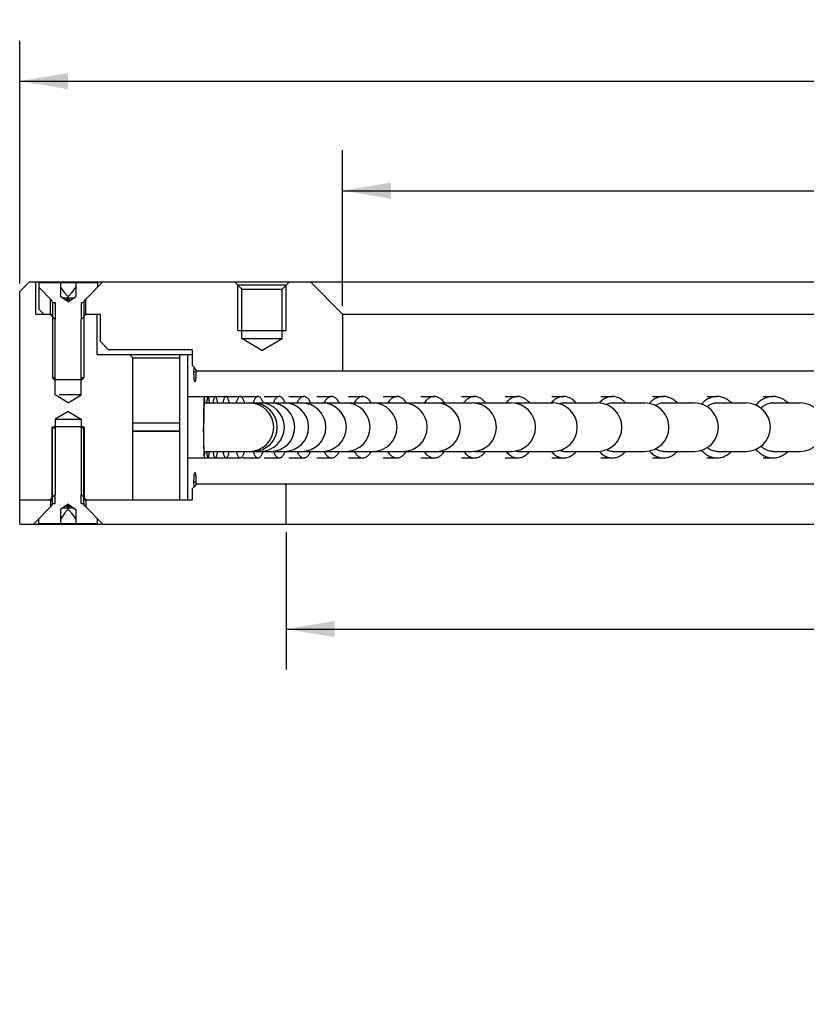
# Model space of a CAD drawing. Header units: millimetres. Extents: x 25 to 289, y -31 to 286.
# Tile 3 of 8: x 28 to 77, y 224 to 285. Entities that reach past the tile are written whole.
import ezdxf
from ezdxf.enums import TextEntityAlignment as Align

# ---------------------------------------------------------------- set-up
doc = ezdxf.new("R2010")
doc.units = ezdxf.units.MM
doc.header["$LTSCALE"] = 23.1
doc.layers.get('0').update_dxf_attribs({"linetype": 'CONTINUOUS'})
doc.layers.add('00_COMPONENTS', color=7, linetype='CONTINUOUS')
doc.layers.add('51__DRAFT_DIMS', color=7, linetype='CONTINUOUS')
doc.styles.get("Standard").update_dxf_attribs({"font": 'simfang.ttf'})
doc.dimstyles.new('DIMSTYLE_2', dxfattribs={"dimtxt": 3, "dimasz": 3, "dimexe": 2.5, "dimexo": 0.5, "dimgap": 0.75, "dimtad": 1, "dimdsep": 46, "dimtxsty": 'STANDARD', "dimblk": '_FILLED', "dimblk1": '_FILLED', "dimblk2": '_FILLED', "dimcen": 0.09, "dimclrt": 3, "dimazin": 2, "dimtp": 0.5, "dimtm": 0.5, "dimtfac": 1, "dimtofl": 0, "dimtmove": 0, "dimatfit": 3, "dimldrblk": '_FILLED', "dimfxl": 1, "dimtolj": 1, "dimarcsym": 0})

# ---------------------------------------------------------------- blocks, each defined once
blk = doc.blocks.new('_FILLED')
at = {"color": 0, "linetype": 'ByBlock'}
blk.add_solid([(0, 0), (-1, 0.167), (-1, -0.167)], dxfattribs=at)
blk = doc.blocks.new('*D2')
at = {"layer": '51__DRAFT_DIMS', "color": 4}
for p, q in [((48.149, 267.495), (48.149, 277.145)), ((208.149, 267.495), (208.149, 277.145)), ((48.149, 274.645), (128.149, 274.645)), ((208.149, 274.645), (128.149, 274.645))]:
    blk.add_line(p, q, dxfattribs=at)
at = {"layer": '51__DRAFT_DIMS', "color": 4, "xscale": 3, "yscale": 3, "zscale": 3, "rotation": 180}
blk.add_blockref('_FILLED', (48.149, 274.645), dxfattribs=at)
at = {"layer": '51__DRAFT_DIMS', "color": 4, "xscale": 3, "yscale": 3, "zscale": 3}
blk.add_blockref('_FILLED', (208.149, 274.645), dxfattribs=at)
at = {"layer": '51__DRAFT_DIMS', "color": 3}
blk.add_text('160', height=3, dxfattribs=at).set_placement((130.149, 275.395), align=Align.CENTER)
blk = doc.blocks.new('*D4')
at = {"layer": '51__DRAFT_DIMS', "color": 4}
for p, q in [((44.649, 253.495), (44.649, 244.991)), ((211.649, 253.495), (211.649, 244.991)), ((44.649, 247.491), (128.149, 247.491)), ((211.649, 247.491), (128.149, 247.491))]:
    blk.add_line(p, q, dxfattribs=at)
at = {"layer": '51__DRAFT_DIMS', "color": 4, "xscale": 3, "yscale": 3, "zscale": 3, "rotation": 180}
blk.add_blockref('_FILLED', (44.649, 247.491), dxfattribs=at)
at = {"layer": '51__DRAFT_DIMS', "color": 4, "xscale": 3, "yscale": 3, "zscale": 3}
blk.add_blockref('_FILLED', (211.649, 247.491), dxfattribs=at)
at = {"layer": '51__DRAFT_DIMS', "color": 3}
blk.add_text('167', height=3, dxfattribs=at).set_placement((130.149, 248.241), align=Align.CENTER)
blk = doc.blocks.new('*D5')
at = {"layer": '51__DRAFT_DIMS', "color": 4}
for p, q in [((28.149, 268.894), (28.149, 283.933)), ((228.149, 268.896), (228.149, 283.933)), ((28.149, 281.433), (128.149, 281.433)), ((228.149, 281.433), (128.149, 281.433))]:
    blk.add_line(p, q, dxfattribs=at)
at = {"layer": '51__DRAFT_DIMS', "color": 4, "xscale": 3, "yscale": 3, "zscale": 3, "rotation": 180}
blk.add_blockref('_FILLED', (28.149, 281.433), dxfattribs=at)
at = {"layer": '51__DRAFT_DIMS', "color": 4, "xscale": 3, "yscale": 3, "zscale": 3}
blk.add_blockref('_FILLED', (228.149, 281.433), dxfattribs=at)
at = {"layer": '51__DRAFT_DIMS', "color": 3}
blk.add_text('200', height=3, dxfattribs=at).set_placement((130.149, 282.183), align=Align.CENTER)

msp = doc.modelspace()

# ---------------------------------------------------------------- linework, layer by layer
at = {"layer": '00_COMPONENTS', "color": 7}
for p, q in [((28.7493, 268.9949), (28.1486, 268.3942)), ((28.7493, 268.9949), (227.5492, 268.9949)), ((29.1486, 266.9949), (29.1486, 268.9949)), ((29.3236, 268.9599), (29.3236, 268.6699)), ((29.3236, 268.9599), (32.9736, 268.9599)), ((29.3558, 268.9949), (29.355, 268.9599)), ((30.6708, 268.9599), (30.6708, 268.0977)), ((31.6264, 268.9599), (31.6264, 268.0977)), ((32.1722, 267.8685), (33.2986, 268.9949)), ((32.9736, 268.9599), (32.9736, 268.6699)), ((41.8986, 268.5449), (41.4486, 268.9949)), ((44.3986, 268.5449), (44.8486, 268.9949)), ((48.1486, 266.9949), (46.1486, 268.9949)), ((28.1486, 253.9949), (28.1486, 268.3942)), ((29.3236, 268.6699), (30.125, 267.8685)), ((29.3488, 268.6558), (29.3486, 268.6449)), ((29.3486, 267.2949), (29.3486, 268.6449)), ((30.9365, 268.3099), (30.6708, 268.6856)), ((31.6264, 268.6856), (31.3608, 268.3099)), ((44.6486, 268.7949), (41.6486, 268.7949)), ((41.8986, 265.4949), (41.8986, 268.5449)), ((41.8986, 268.5449), (44.3986, 268.5449)), ((44.3986, 265.4949), (44.3986, 268.5449)), ((30.0486, 266.9949), (30.0486, 267.9449)), ((30.058, 267.9449), (30.0486, 267.9449)), ((31.1486, 267.7599), (30.6708, 268.0977)), ((30.7951, 268.0099), (31.5022, 268.0099)), ((31.1486, 268.0099), (31.0308, 267.8432)), ((31.1486, 267.7599), (31.1486, 268.0977)), ((31.1486, 267.7599), (31.6264, 268.0977)), ((31.2665, 267.8432), (31.1486, 268.0099)), ((32.2392, 267.9449), (32.2486, 267.9449)), ((32.2486, 266.9949), (32.2486, 267.9449)), ((29.6486, 266.9949), (29.3486, 267.2949)), ((30.1836, 267.727), (30.1836, 263.0599)), ((30.1836, 267.727), (30.3486, 267.727)), ((31.9486, 267.727), (32.1136, 267.727)), ((32.1136, 267.727), (32.1136, 263.0599)), ((29.1486, 266.9949), (30.1836, 266.9949)), ((30.3486, 266.6699), (30.0236, 266.9949)), ((30.1836, 266.8699), (30.1486, 266.8699)), ((30.3486, 261.9949), (30.3486, 266.6699)), ((31.9486, 266.6699), (32.2736, 266.9949)), ((31.9486, 261.9949), (31.9486, 266.6699)), ((32.1136, 266.9949), (33.1486, 266.9949)), ((32.1486, 266.8699), (32.1138, 266.8699)), ((32.9486, 264.4949), (32.9486, 266.9949)), ((33.1486, 265.2949), (33.1486, 266.9949)), ((48.1486, 266.9949), (48.1486, 263.4949)), ((48.1486, 266.9949), (208.1486, 266.9949)), ((41.6486, 265.9949), (44.6486, 265.9949)), ((33.6486, 264.7949), (33.1486, 265.2949)), ((43.1486, 264.7438), (41.8986, 265.4949)), ((41.8986, 265.4949), (44.3986, 265.4949)), ((43.1486, 264.7438), (44.3986, 265.4949)), ((38.8486, 264.7949), (33.6486, 264.7949)), ((38.8486, 263.7949), (38.8486, 264.7949)), ((32.9486, 264.4949), (38.8486, 264.4949)), ((35.1486, 264.2949), (34.9486, 264.4949)), ((35.1486, 255.4949), (35.1486, 264.2949)), ((35.1486, 264.2949), (38.0486, 264.2949)), ((38.0486, 264.4949), (38.0486, 255.4949)), ((38.5486, 264.4949), (38.5486, 255.4949)), ((38.8486, 263.7949), (39.1486, 263.4949)), ((39.0593, 263.5723), (39.0614, 263.4863)), ((39.0614, 263.4863), (39.0623, 263.3949)), ((39.1486, 263.4949), (217.1486, 263.4949)), ((30.2836, 262.9599), (30.1836, 263.0599)), ((30.3486, 263.057), (30.1836, 263.057)), ((30.2836, 262.9599), (32.0136, 262.9599)), ((32.1136, 263.057), (31.9486, 263.057)), ((32.0136, 262.9599), (32.1136, 263.0599)), ((39.0593, 263.2174), (39.056, 263.1367)), ((31.1486, 261.5142), (30.3486, 261.9949)), ((31.9486, 261.9949), (30.5829, 261.9949)), ((31.1486, 261.5142), (31.9486, 261.9949)), ((38.5819, 261.8949), (41.8149, 261.8949)), ((41.9524, 261.8949), (42.9144, 261.8949)), ((43.2785, 261.8949), (44.2257, 261.8949)), ((44.8155, 261.8949), (45.7456, 261.8949)), ((46.5596, 261.8949), (47.4702, 261.8949)), ((48.5064, 261.8949), (49.3953, 261.8949)), ((50.6512, 261.8949), (51.5161, 261.8949)), ((52.9885, 261.8949), (53.8273, 261.8949)), ((55.5126, 261.8949), (56.3233, 261.8949)), ((58.2172, 261.8949), (58.9977, 261.8949)), ((61.0955, 261.8949), (61.8439, 261.8949)), ((64.1405, 261.8949), (64.8549, 261.8949)), ((67.3446, 261.8949), (68.0232, 261.8949)), ((70.6997, 261.8949), (71.3409, 261.8949)), ((74.1976, 261.8949), (74.7997, 261.8949)), ((39.5399, 261.1253), (39.5371, 260.9717)), ((39.5431, 261.2683), (39.5399, 261.1253)), ((39.5466, 261.3993), (39.5431, 261.2683)), ((39.5505, 261.5169), (39.5466, 261.3993)), ((39.5528, 261.0607), (39.5499, 260.9445)), ((39.556, 261.1652), (39.5528, 261.0607)), ((39.5815, 261.4949), (56.1761, 261.4949)), ((39.6133, 261.4949), (39.6096, 261.5899)), ((42.6039, 261.5169), (42.5963, 261.4949)), ((56.3233, 261.4949), (58.5931, 261.4949)), ((58.9977, 261.4949), (61.183, 261.4949)), ((61.8439, 261.4949), (63.9393, 261.4949)), ((64.8549, 261.4949), (66.8552, 261.4949)), ((68.0232, 261.4949), (69.9233, 261.4949)), ((71.3409, 261.4949), (73.1362, 261.4949)), ((74.7997, 261.4949), (76.4857, 261.4949)), ((31.1486, 260.9756), (30.3486, 260.4949)), ((30.3486, 260.4949), (30.3486, 255.8199)), ((30.3486, 260.4949), (31.9486, 260.4949)), ((31.1486, 260.9756), (31.9486, 260.4949)), ((31.9486, 260.4949), (31.9486, 255.8199)), ((39.532, 260.5505), (39.5303, 260.2804)), ((39.5347, 260.8088), (39.532, 260.5505)), ((39.5371, 260.9717), (39.5347, 260.8088)), ((39.5443, 260.6118), (39.5421, 260.3903)), ((39.5473, 260.818), (39.5443, 260.6118)), ((39.5499, 260.9445), (39.5473, 260.818)), ((30.3491, 259.9949), (30.1486, 259.9949)), ((30.2836, 260.0299), (30.1836, 259.9299)), ((30.3489, 259.9327), (30.1836, 259.9327)), ((30.1836, 255.2627), (30.1836, 259.9299)), ((30.2836, 260.0299), (32.0136, 260.0299)), ((32.1486, 259.9949), (31.9482, 259.9949)), ((32.1136, 259.9327), (31.9486, 259.9327)), ((32.0136, 260.0299), (32.1136, 259.9299)), ((32.1136, 255.2627), (32.1136, 259.9299)), ((38.0486, 260.2523), (35.1486, 260.2523)), ((39.5303, 260.2804), (39.5297, 260.0042)), ((39.5297, 260.0042), (39.5303, 259.7278)), ((39.5409, 260.1593), (39.5407, 259.9234)), ((39.5411, 259.7675), (39.5407, 259.9234)), ((39.5421, 260.3903), (39.5409, 260.1593)), ((38.0486, 259.7523), (35.1486, 259.7523)), ((38.0486, 259.7499), (35.1486, 259.7499)), ((38.0486, 259.7399), (35.1486, 259.7399)), ((38.0486, 259.7374), (35.1486, 259.7374)), ((39.5303, 259.7278), (39.5319, 259.4571)), ((39.5319, 259.4571), (39.5345, 259.1979)), ((39.5345, 259.1979), (39.5369, 259.0341)), ((39.542, 259.6137), (39.5411, 259.7675)), ((39.5433, 259.4643), (39.542, 259.6137)), ((39.545, 259.3205), (39.5433, 259.4643)), ((39.5471, 259.184), (39.545, 259.3205)), ((39.5369, 259.0341), (39.5396, 258.8795)), ((39.5396, 258.8795), (39.5428, 258.7353)), ((39.5428, 258.7353), (39.5463, 258.6031)), ((39.5463, 258.6031), (39.5501, 258.4841)), ((39.5496, 259.0567), (39.5471, 259.184)), ((39.5525, 258.9394), (39.5496, 259.0567)), ((39.5556, 258.8338), (39.5525, 258.9394)), ((39.5591, 258.7409), (39.5556, 258.8338)), ((38.5819, 258.0949), (41.8149, 258.0949)), ((39.5501, 258.4841), (39.5543, 258.3793)), ((39.5815, 258.4949), (56.1761, 258.4949)), ((41.9524, 258.0949), (42.9144, 258.0949)), ((42.5962, 258.4949), (42.5998, 258.4841)), ((43.2785, 258.0949), (44.2257, 258.0949)), ((44.8155, 258.0949), (45.7456, 258.0949)), ((46.5596, 258.0949), (47.4702, 258.0949)), ((48.5064, 258.0949), (49.3953, 258.0949)), ((50.6512, 258.0949), (51.5161, 258.0949)), ((52.9885, 258.0949), (53.8273, 258.0949)), ((55.5126, 258.0949), (56.3233, 258.0949)), ((56.3233, 258.4949), (58.5931, 258.4949)), ((58.2172, 258.0949), (58.9977, 258.0949)), ((58.9977, 258.4949), (61.183, 258.4949)), ((61.0955, 258.0949), (61.8439, 258.0949)), ((61.8439, 258.4949), (63.9393, 258.4949)), ((64.1405, 258.0949), (64.8549, 258.0949)), ((64.8549, 258.4949), (66.8552, 258.4949)), ((67.3446, 258.0949), (68.0232, 258.0949)), ((68.0232, 258.4949), (69.9233, 258.4949)), ((70.6997, 258.0949), (71.3409, 258.0949)), ((71.3409, 258.4949), (73.1362, 258.4949)), ((74.1976, 258.0949), (74.7997, 258.0949)), ((74.7997, 258.4949), (76.4857, 258.4949)), ((39.1486, 256.4949), (38.8486, 256.1949)), ((38.8486, 255.4949), (38.8486, 256.1949)), ((38.9429, 256.5035), (38.9422, 256.5949)), ((38.9447, 256.4174), (38.9429, 256.5035)), ((39.1486, 256.4949), (217.1486, 256.4949)), ((44.6486, 253.9949), (44.6486, 256.4949)), ((30.3486, 255.8199), (30.0236, 255.4949)), ((30.3555, 255.8199), (30.3486, 255.8199)), ((31.9486, 255.8199), (32.2736, 255.4949)), ((32.1138, 255.6199), (32.1486, 255.6199)), ((28.1486, 255.4949), (30.1836, 255.4949)), ((28.9986, 253.9949), (30.125, 255.1213)), ((30.0486, 255.4949), (30.0486, 255.0449)), ((30.058, 255.0449), (30.0486, 255.0449)), ((30.1836, 255.2627), (30.3486, 255.2627)), ((31.1486, 255.2299), (30.6708, 254.892)), ((31.5022, 254.9799), (30.7951, 254.9799)), ((31.0308, 255.1465), (31.1486, 254.9799)), ((31.1486, 254.892), (31.1486, 255.2299)), ((31.1486, 255.2299), (31.6264, 254.892)), ((31.2665, 255.1465), (31.1486, 254.9799)), ((31.9486, 255.2627), (32.1136, 255.2627)), ((32.1136, 255.4949), (38.8486, 255.4949)), ((33.2986, 253.9949), (32.1722, 255.1213)), ((32.2392, 255.0449), (32.2486, 255.0449)), ((32.2486, 255.4949), (32.2486, 255.0449)), ((29.3236, 254.0299), (29.3236, 254.3199)), ((30.6708, 254.892), (30.6708, 254.0299)), ((30.9365, 254.6799), (30.6708, 254.3041)), ((31.3608, 254.6799), (31.6264, 254.3041)), ((31.6264, 254.892), (31.6264, 254.0299)), ((32.9736, 254.0299), (32.9736, 254.3199)), ((28.1486, 253.9949), (228.1486, 253.9949)), ((29.3236, 254.0299), (32.9736, 254.0299))]:
    msp.add_line(p, q, dxfattribs=at)
at = {"layer": '00_COMPONENTS', "color": 4}
for p, q in [((41.6486, 265.9949), (41.6486, 268.7949)), ((44.6486, 265.9949), (44.6486, 268.7949)), ((30.3486, 267.727), (30.3486, 266.6699)), ((31.9486, 267.727), (31.9486, 266.6699)), ((39.0623, 263.3949), (38.9422, 263.3949)), ((30.1486, 259.9949), (30.1486, 255.6199)), ((32.1486, 259.9949), (32.1486, 255.6199)), ((39.0623, 256.5949), (38.9422, 256.5949)), ((30.3486, 255.2627), (30.3486, 255.8199)), ((31.9486, 255.2627), (31.9486, 255.8199))]:
    msp.add_line(p, q, dxfattribs=at)
at = {"layer": '00_COMPONENTS', "color": 7}
for points in [[(31.1486, 268.0977), (31.1217, 268.1177), (31.0955, 268.1387), (31.0701, 268.1607), (31.0454, 268.1837), (31.0214, 268.2077), (30.9985, 268.2323), (30.9768, 268.2575), (30.9561, 268.2834), (30.9365, 268.3099)], [(31.3608, 268.3099), (31.3411, 268.2834), (31.3205, 268.2575), (31.2987, 268.2323), (31.2758, 268.2077), (31.2519, 268.1837), (31.2271, 268.1607), (31.2017, 268.1387), (31.1756, 268.1177), (31.1486, 268.0977)], [(38.9422, 263.3949), (38.9429, 263.4863), (38.9447, 263.5723), (38.9477, 263.653), (38.9499, 263.6936)], [(39.0002, 262.7961), (38.9956, 262.7978), (38.9869, 262.8106), (38.9785, 262.8372), (38.9706, 262.8766), (38.9635, 262.9266), (38.9573, 262.9879), (38.9519, 263.0596), (38.9477, 263.1367), (38.9447, 263.2174), (38.9429, 263.3035), (38.9422, 263.3949)], [(39.056, 263.1367), (39.0513, 263.0596), (39.0453, 262.9879), (39.0385, 262.9266), (39.0309, 262.8766), (39.0225, 262.8372), (39.0138, 262.8106), (39.0048, 262.7978), (39.0002, 262.7961)], [(39.0623, 263.3949), (39.0614, 263.3035), (39.0593, 263.2174)], [(39.5815, 261.8949), (39.581, 261.8948), (39.5785, 261.8917), (39.576, 261.8841), (39.5735, 261.872), (39.571, 261.8555), (39.5686, 261.8346), (39.5662, 261.8093), (39.5638, 261.7797), (39.5614, 261.746), (39.5591, 261.7081), (39.5569, 261.6661), (39.5547, 261.6202), (39.5505, 261.5169)], [(39.6096, 261.5899), (39.6075, 261.6383), (39.6053, 261.6827), (39.603, 261.7231), (39.6007, 261.7595), (39.5983, 261.7916), (39.5959, 261.8195), (39.5935, 261.8431), (39.591, 261.8624), (39.5886, 261.8772), (39.5861, 261.8875), (39.5835, 261.8934), (39.5815, 261.8949)], [(39.8118, 261.8949), (39.8105, 261.8948), (39.8034, 261.8917), (39.7963, 261.8841), (39.7892, 261.872), (39.7822, 261.8555), (39.7753, 261.8346), (39.7684, 261.8093), (39.7617, 261.7797), (39.7551, 261.746), (39.7486, 261.7081), (39.7422, 261.6661), (39.736, 261.6202), (39.7301, 261.5705), (39.7242, 261.5169), (39.7221, 261.4949)], [(39.9016, 261.4949), (39.8972, 261.5379), (39.8914, 261.5899), (39.8853, 261.6383), (39.879, 261.6827), (39.8726, 261.7231), (39.8661, 261.7595), (39.8594, 261.7916), (39.8526, 261.8195), (39.8458, 261.8431), (39.8388, 261.8624), (39.8318, 261.8772), (39.8247, 261.8875), (39.8176, 261.8934), (39.8118, 261.8949)], [(40.2617, 261.8949), (40.2594, 261.8948), (40.2477, 261.8917), (40.2361, 261.8841), (40.2245, 261.872), (40.213, 261.8555), (40.2016, 261.8346), (40.1903, 261.8093), (40.1792, 261.7797), (40.1683, 261.746), (40.1577, 261.7081), (40.1472, 261.6661), (40.1371, 261.6202), (40.1272, 261.5705), (40.1177, 261.5169), (40.1141, 261.4949)], [(40.4093, 261.4949), (40.4021, 261.5379), (40.3924, 261.5899), (40.3824, 261.6383), (40.3722, 261.6827), (40.3616, 261.7231), (40.3509, 261.7595), (40.3399, 261.7916), (40.3288, 261.8195), (40.3174, 261.8431), (40.306, 261.8624), (40.2945, 261.8772), (40.2828, 261.8875), (40.2711, 261.8934), (40.2617, 261.8949)], [(40.9299, 261.8949), (40.9268, 261.8948), (40.9105, 261.8917), (40.8944, 261.8841), (40.8783, 261.872), (40.8622, 261.8555), (40.8464, 261.8346), (40.8308, 261.8093), (40.8154, 261.7797), (40.8003, 261.746), (40.7854, 261.7081), (40.7709, 261.6661), (40.7568, 261.6202), (40.7432, 261.5705), (40.7299, 261.5169), (40.725, 261.4949)], [(41.1349, 261.4949), (41.1249, 261.5379), (41.1115, 261.5899), (41.0976, 261.6383), (41.0834, 261.6827), (41.0688, 261.7231), (41.0538, 261.7595), (41.0386, 261.7916), (41.0231, 261.8195), (41.0074, 261.8431), (40.9915, 261.8624), (40.9754, 261.8772), (40.9593, 261.8875), (40.9431, 261.8934), (40.9299, 261.8949)], [(41.8149, 261.8949), (41.8109, 261.8948), (41.7901, 261.8917), (41.7695, 261.8841), (41.7489, 261.872), (41.7284, 261.8555), (41.7082, 261.8346), (41.6882, 261.8093), (41.6685, 261.7797), (41.6492, 261.746), (41.6303, 261.7081), (41.6118, 261.6661), (41.5938, 261.6202), (41.5763, 261.5705), (41.5593, 261.5169), (41.553, 261.4949)], [(42.0768, 261.4949), (42.064, 261.5379), (42.0469, 261.5899), (42.0292, 261.6383), (42.011, 261.6827), (41.9923, 261.7231), (41.9732, 261.7595), (41.9537, 261.7916), (41.9339, 261.8195), (41.9138, 261.8431), (41.8935, 261.8624), (41.8731, 261.8772), (41.8524, 261.8875), (41.8317, 261.8934), (41.8149, 261.8949)], [(42.9144, 261.8949), (42.9096, 261.8948), (42.8843, 261.8917), (42.8592, 261.8841), (42.8342, 261.872), (42.8093, 261.8555), (42.7848, 261.8346), (42.7605, 261.8093), (42.7366, 261.7797), (42.7131, 261.746), (42.6901, 261.7081), (42.6676, 261.6661), (42.6458, 261.6202), (42.6245, 261.5705), (42.6039, 261.5169)], [(43.2326, 261.4949), (43.2171, 261.5379), (43.1962, 261.5899), (43.1747, 261.6383), (43.1526, 261.6827), (43.1299, 261.7231), (43.1067, 261.7595), (43.0831, 261.7916), (43.059, 261.8195), (43.0346, 261.8431), (43.0099, 261.8624), (42.9851, 261.8772), (42.9599, 261.8875), (42.9348, 261.8934), (42.9144, 261.8949)], [(44.2257, 261.8949), (44.2201, 261.8948), (44.1904, 261.8917), (44.1609, 261.8841), (44.1315, 261.872), (44.1023, 261.8555), (44.0735, 261.8346), (44.045, 261.8093), (44.0169, 261.7797), (43.9894, 261.746), (43.9624, 261.7081), (43.9359, 261.6661), (43.9102, 261.6202), (43.8853, 261.5705), (43.8611, 261.5169), (43.8521, 261.4949)], [(44.5994, 261.4949), (44.5812, 261.5379), (44.5567, 261.5899), (44.5314, 261.6383), (44.5054, 261.6827), (44.4788, 261.7231), (44.4515, 261.7595), (44.4238, 261.7916), (44.3956, 261.8195), (44.3669, 261.8431), (44.3379, 261.8624), (44.3087, 261.8772), (44.2792, 261.8875), (44.2497, 261.8934), (44.2257, 261.8949)], [(45.7456, 261.8949), (45.7391, 261.8948), (45.7051, 261.8917), (45.6713, 261.8841), (45.6376, 261.872), (45.6042, 261.8555), (45.5711, 261.8346), (45.5385, 261.8093), (45.5063, 261.7797), (45.4747, 261.746), (45.4438, 261.7081), (45.4135, 261.6661), (45.384, 261.6202), (45.3554, 261.5705), (45.3277, 261.5169), (45.3174, 261.4949)], [(46.1738, 261.4949), (46.1529, 261.5379), (46.1249, 261.5899), (46.0959, 261.6383), (46.0661, 261.6827), (46.0356, 261.7231), (46.0044, 261.7595), (45.9726, 261.7916), (45.9402, 261.8195), (45.9073, 261.8431), (45.8741, 261.8624), (45.8407, 261.8772), (45.8069, 261.8875), (45.773, 261.8934), (45.7456, 261.8949)], [(47.4702, 261.8949), (47.4629, 261.8948), (47.4247, 261.8917), (47.3866, 261.8841), (47.3488, 261.872), (47.3112, 261.8555), (47.274, 261.8346), (47.2373, 261.8093), (47.201, 261.7797), (47.1655, 261.746), (47.1307, 261.7081), (47.0966, 261.6661), (47.0635, 261.6202), (47.0313, 261.5705), (47.0001, 261.5169), (46.9886, 261.4949)], [(47.9519, 261.4949), (47.9284, 261.5379), (47.8969, 261.5899), (47.8643, 261.6383), (47.8308, 261.6827), (47.7965, 261.7231), (47.7613, 261.7595), (47.7255, 261.7916), (47.6891, 261.8195), (47.6522, 261.8431), (47.6148, 261.8624), (47.5772, 261.8772), (47.5391, 261.8875), (47.5011, 261.8934), (47.4702, 261.8949)], [(49.3953, 261.8949), (49.3872, 261.8948), (49.3448, 261.8917), (49.3027, 261.8841), (49.2607, 261.872), (49.219, 261.8555), (49.1778, 261.8346), (49.1371, 261.8093), (49.0969, 261.7797), (49.0575, 261.746), (49.0189, 261.7081), (48.9812, 261.6661), (48.9444, 261.6202), (48.9088, 261.5705), (48.8742, 261.5169), (48.8614, 261.4949)], [(49.9293, 261.4949), (49.9032, 261.5379), (49.8683, 261.5899), (49.8321, 261.6383), (49.795, 261.6827), (49.757, 261.7231), (49.718, 261.7595), (49.6784, 261.7916), (49.638, 261.8195), (49.597, 261.8431), (49.5556, 261.8624), (49.5139, 261.8772), (49.4717, 261.8875), (49.4295, 261.8934), (49.3953, 261.8949)], [(51.5161, 261.8949), (51.5072, 261.8948), (51.4608, 261.8917), (51.4146, 261.8841), (51.3687, 261.872), (51.323, 261.8555), (51.2778, 261.8346), (51.2333, 261.8093), (51.1892, 261.7797), (51.1461, 261.746), (51.1038, 261.7081), (51.0624, 261.6661), (51.0222, 261.6202), (50.9832, 261.5705), (50.9453, 261.5169), (50.9312, 261.4949)], [(52.1011, 261.4949), (52.0725, 261.5379), (52.0342, 261.5899), (51.9946, 261.6383), (51.954, 261.6827), (51.9123, 261.7231), (51.8696, 261.7595), (51.8262, 261.7916), (51.782, 261.8195), (51.7371, 261.8431), (51.6917, 261.8624), (51.646, 261.8772), (51.5998, 261.8875), (51.5536, 261.8934), (51.5161, 261.8949)], [(53.8273, 261.8949), (53.8177, 261.8948), (53.7674, 261.8917), (53.7173, 261.8841), (53.6674, 261.872), (53.6179, 261.8555), (53.5689, 261.8346), (53.5205, 261.8093), (53.4728, 261.7797), (53.426, 261.746), (53.3802, 261.7081), (53.3353, 261.6661), (53.2917, 261.6202), (53.2493, 261.5705), (53.2082, 261.5169), (53.193, 261.4949)], [(54.4618, 261.4949), (54.4309, 261.5379), (54.3893, 261.5899), (54.3464, 261.6383), (54.3023, 261.6827), (54.2571, 261.7231), (54.2108, 261.7595), (54.1636, 261.7916), (54.1157, 261.8195), (54.067, 261.8431), (54.0178, 261.8624), (53.9682, 261.8772), (53.9182, 261.8875), (53.868, 261.8934), (53.8273, 261.8949)], [(56.3233, 261.8949), (56.3129, 261.8948), (56.2588, 261.8917), (56.2049, 261.8841), (56.1513, 261.872), (56.098, 261.8555), (56.0453, 261.8346), (55.9933, 261.8093), (55.9419, 261.7797), (55.8916, 261.746), (55.8423, 261.7081), (55.794, 261.6661), (55.7471, 261.6202), (55.7016, 261.5705), (55.6574, 261.5169), (55.641, 261.4949)], [(57.0057, 261.4949), (56.9724, 261.5379), (56.9277, 261.5899), (56.8815, 261.6383), (56.8341, 261.6827), (56.7855, 261.7231), (56.7357, 261.7595), (56.685, 261.7916), (56.6334, 261.8195), (56.581, 261.8431), (56.5282, 261.8624), (56.4748, 261.8772), (56.4209, 261.8875), (56.367, 261.8934), (56.3233, 261.8949)], [(58.9977, 261.8949), (58.9866, 261.8948), (58.9288, 261.8917), (58.8713, 261.8841), (58.814, 261.872), (58.7571, 261.8555), (58.7009, 261.8346), (58.6453, 261.8093), (58.5905, 261.7797), (58.5368, 261.746), (58.4841, 261.7081), (58.4326, 261.6661), (58.3825, 261.6202), (58.3338, 261.5705), (58.2867, 261.5169), (58.2691, 261.4949)], [(59.7263, 261.4949), (59.6907, 261.5379), (59.6431, 261.5899), (59.5937, 261.6383), (59.5431, 261.6827), (59.4912, 261.7231), (59.438, 261.7595), (59.3839, 261.7916), (59.3288, 261.8195), (59.2729, 261.8431), (59.2164, 261.8624), (59.1595, 261.8772), (59.102, 261.8875), (59.0443, 261.8934), (58.9977, 261.8949)], [(61.8439, 261.8949), (61.8322, 261.8948), (61.7708, 261.8917), (61.7098, 261.8841), (61.6491, 261.872), (61.5887, 261.8555), (61.529, 261.8346), (61.4701, 261.8093), (61.4119, 261.7797), (61.3549, 261.746), (61.299, 261.7081), (61.2444, 261.6661), (61.1912, 261.6202), (61.1396, 261.5705), (61.0895, 261.5169), (61.071, 261.4949)], [(62.617, 261.4949), (62.5792, 261.5379), (62.5286, 261.5899), (62.4763, 261.6383), (62.4226, 261.6827), (62.3675, 261.7231), (62.3111, 261.7595), (62.2537, 261.7916), (62.1953, 261.8195), (62.1359, 261.8431), (62.076, 261.8624), (62.0156, 261.8772), (61.9546, 261.8875), (61.8934, 261.8934), (61.8439, 261.8949)], [(64.8549, 261.8949), (64.8425, 261.8948), (64.7778, 261.8917), (64.7134, 261.8841), (64.6494, 261.872), (64.5856, 261.8555), (64.5227, 261.8346), (64.4605, 261.8093), (64.3992, 261.7797), (64.339, 261.746), (64.2801, 261.7081), (64.2224, 261.6661), (64.1663, 261.6202), (64.1119, 261.5705), (64.0591, 261.5169), (64.0364, 261.4914)], [(65.6705, 261.4949), (65.6307, 261.5379), (65.5773, 261.5899), (65.5221, 261.6383), (65.4654, 261.6827), (65.4073, 261.7231), (65.3478, 261.7595), (65.2872, 261.7916), (65.2256, 261.8195), (65.163, 261.8431), (65.0998, 261.8624), (65.036, 261.8772), (64.9716, 261.8875), (64.9072, 261.8934), (64.8549, 261.8949)], [(68.0232, 261.8949), (68.0102, 261.8948), (67.9423, 261.8917), (67.8747, 261.8841), (67.8074, 261.872), (67.7405, 261.8555), (67.6745, 261.8346), (67.6092, 261.8093), (67.5448, 261.7797), (67.4817, 261.746), (67.4198, 261.7081), (67.3593, 261.6661), (67.3004, 261.6202), (67.2433, 261.5705), (67.1878, 261.5169), (67.1411, 261.4668)], [(68.8793, 261.4949), (68.8375, 261.5379), (68.7814, 261.5899), (68.7235, 261.6383), (68.664, 261.6827), (68.603, 261.7231), (68.5405, 261.7595), (68.4769, 261.7916), (68.4123, 261.8195), (68.3466, 261.8431), (68.2802, 261.8624), (68.2133, 261.8772), (68.1457, 261.8875), (68.078, 261.8934), (68.0232, 261.8949)], [(71.3409, 261.8949), (71.3273, 261.8948), (71.2563, 261.8917), (71.1857, 261.8841), (71.1155, 261.872), (71.0456, 261.8555), (70.9766, 261.8346), (70.9084, 261.8093), (70.8411, 261.7797), (70.7751, 261.746), (70.7105, 261.7081), (70.6472, 261.6661), (70.5857, 261.6202), (70.526, 261.5705), (70.4681, 261.5169), (70.4124, 261.4598), (70.3801, 261.4233)], [(72.2353, 261.4949), (72.1916, 261.5379), (72.1331, 261.5899), (72.0725, 261.6383), (72.0104, 261.6827), (71.9467, 261.7231), (71.8814, 261.7595), (71.815, 261.7916), (71.7474, 261.8195), (71.6787, 261.8431), (71.6094, 261.8624), (71.5395, 261.8772), (71.4689, 261.8875), (71.3982, 261.8934), (71.3409, 261.8949)], [(74.7997, 261.8949), (74.7856, 261.8948), (74.7118, 261.8917), (74.6383, 261.8841), (74.5652, 261.872), (74.4925, 261.8555), (74.4207, 261.8346), (74.3498, 261.8093), (74.2798, 261.7797), (74.2111, 261.746), (74.1439, 261.7081), (74.0781, 261.6661), (74.0141, 261.6202), (73.952, 261.5705), (73.8917, 261.5169), (73.8337, 261.4598), (73.7781, 261.3993), (73.7486, 261.364)], [(75.7303, 261.4949), (75.6849, 261.5379), (75.624, 261.5899), (75.561, 261.6383), (75.4963, 261.6827), (75.43, 261.7231), (75.3621, 261.7595), (75.293, 261.7916), (75.2227, 261.8195), (75.1512, 261.8431), (75.0791, 261.8624), (75.0064, 261.8772), (74.9329, 261.8875), (74.8594, 261.8934), (74.7997, 261.8949)], [(39.5815, 261.4949), (39.5796, 261.4932), (39.5774, 261.4874), (39.5753, 261.4775), (39.5732, 261.4636), (39.5711, 261.4456), (39.5691, 261.4237), (39.5671, 261.3979), (39.5651, 261.3681), (39.5631, 261.3347), (39.5613, 261.2976), (39.5594, 261.2568), (39.556, 261.1652)], [(56.3233, 261.4949), (56.2816, 261.4932), (56.2698, 261.4917)], [(58.9977, 261.4949), (58.9532, 261.4932), (58.9042, 261.4874), (58.8555, 261.4775), (58.8424, 261.4737)], [(61.8439, 261.4949), (61.7968, 261.4932), (61.7447, 261.4874), (61.6931, 261.4775), (61.6419, 261.4636), (61.5911, 261.4456), (61.5803, 261.4409)], [(64.8549, 261.4949), (64.8052, 261.4932), (64.7503, 261.4874), (64.6958, 261.4775), (64.6418, 261.4636), (64.5882, 261.4456), (64.5354, 261.4237), (64.4836, 261.3979), (64.4778, 261.3945)], [(68.0232, 261.4949), (67.971, 261.4932), (67.9134, 261.4874), (67.8562, 261.4775), (67.7995, 261.4636), (67.7432, 261.4456), (67.6879, 261.4237), (67.6335, 261.3979), (67.58, 261.3681), (67.5282, 261.335)], [(71.3409, 261.4949), (71.2863, 261.4932), (71.2261, 261.4874), (71.1664, 261.4775), (71.1071, 261.4636), (71.0484, 261.4456), (70.9906, 261.4237), (70.9337, 261.3979), (70.8778, 261.3681), (70.8233, 261.3347), (70.7703, 261.2976), (70.7252, 261.262)], [(74.7997, 261.4949), (74.743, 261.4932), (74.6803, 261.4874), (74.6182, 261.4775), (74.5566, 261.4636), (74.4954, 261.4456), (74.4353, 261.4237), (74.3761, 261.3979), (74.318, 261.3681), (74.2613, 261.3347), (74.2061, 261.2976), (74.1524, 261.2568), (74.1006, 261.2127), (74.0611, 261.1752)], [(39.5815, 258.4949), (39.5792, 258.4973), (39.577, 258.5039), (39.5749, 258.5145), (39.5728, 258.5292), (39.5707, 258.5479), (39.5687, 258.5706), (39.5667, 258.5971), (39.5647, 258.6276), (39.5628, 258.6617), (39.5609, 258.6995), (39.5591, 258.7409)], [(64.8549, 258.4949), (64.7949, 258.4973), (64.74, 258.5039), (64.6856, 258.5145), (64.6317, 258.5292), (64.5782, 258.5479), (64.5257, 258.5706), (64.4775, 258.5954)], [(68.0232, 258.4949), (67.9602, 258.4973), (67.9026, 258.5039), (67.8455, 258.5145), (67.7889, 258.5292), (67.7328, 258.5479), (67.6776, 258.5706), (67.6234, 258.5971), (67.5701, 258.6276), (67.5285, 258.6549)], [(71.3409, 258.4949), (71.2751, 258.4973), (71.2149, 258.5039), (71.1552, 258.5145), (71.0961, 258.5292), (71.0375, 258.5479), (70.9798, 258.5706), (70.9232, 258.5971), (70.8675, 258.6276), (70.8133, 258.6617), (70.7605, 258.6995), (70.7255, 258.7278)], [(73.7483, 258.6261), (73.7671, 258.6031), (73.8223, 258.5419), (73.8798, 258.4841), (73.9397, 258.4298), (74.0014, 258.3793), (74.065, 258.3326), (74.1305, 258.2898), (74.1974, 258.2511), (74.2658, 258.2165), (74.3356, 258.186), (74.4063, 258.1599), (74.4779, 258.1381), (74.5505, 258.1207), (74.6235, 258.1077), (74.6969, 258.0993), (74.7708, 258.0952), (74.7997, 258.0949)], [(74.7997, 258.4949), (74.7313, 258.4973), (74.6687, 258.5039), (74.6066, 258.5145), (74.5451, 258.5292), (74.4841, 258.5479), (74.4241, 258.5706), (74.3651, 258.5971), (74.3072, 258.6276), (74.2508, 258.6617), (74.1959, 258.6995), (74.1425, 258.7409), (74.0911, 258.7857), (74.0611, 258.8148)], [(39.5543, 258.3793), (39.5564, 258.3326), (39.5587, 258.2898), (39.561, 258.2511), (39.5633, 258.2165), (39.5657, 258.186), (39.5681, 258.1599), (39.5705, 258.1381), (39.573, 258.1207), (39.5755, 258.1077), (39.578, 258.0993), (39.5805, 258.0952), (39.5815, 258.0949)], [(39.5815, 258.0949), (39.583, 258.0957), (39.5855, 258.1007), (39.5881, 258.1101), (39.5905, 258.124), (39.593, 258.1424), (39.5955, 258.1651), (39.5979, 258.1921), (39.6002, 258.2234), (39.6026, 258.259), (39.6048, 258.2986), (39.607, 258.3422), (39.6092, 258.3898), (39.6133, 258.4949)], [(39.7221, 258.4949), (39.7231, 258.4841), (39.7289, 258.4298), (39.7348, 258.3793), (39.741, 258.3326), (39.7473, 258.2898), (39.7537, 258.2511), (39.7603, 258.2165), (39.7671, 258.186), (39.7739, 258.1599), (39.7808, 258.1381), (39.7878, 258.1207), (39.7948, 258.1077), (39.8019, 258.0993), (39.809, 258.0952), (39.8118, 258.0949)], [(39.8118, 258.0949), (39.8162, 258.0957), (39.8233, 258.1007), (39.8304, 258.1101), (39.8374, 258.124), (39.8444, 258.1424), (39.8513, 258.1651), (39.8581, 258.1921), (39.8648, 258.2234), (39.8713, 258.259), (39.8778, 258.2986), (39.884, 258.3422), (39.8901, 258.3898), (39.8961, 258.441), (39.9017, 258.4949)], [(40.1141, 258.4949), (40.1158, 258.4841), (40.1253, 258.4298), (40.1351, 258.3793), (40.1452, 258.3326), (40.1556, 258.2898), (40.1662, 258.2511), (40.177, 258.2165), (40.1881, 258.186), (40.1993, 258.1599), (40.2107, 258.1381), (40.2222, 258.1207), (40.2337, 258.1077), (40.2454, 258.0993), (40.2571, 258.0952), (40.2617, 258.0949)], [(40.2617, 258.0949), (40.2688, 258.0957), (40.2805, 258.1007), (40.2921, 258.1101), (40.3037, 258.124), (40.3151, 258.1424), (40.3265, 258.1651), (40.3377, 258.1921), (40.3487, 258.2234), (40.3595, 258.259), (40.3701, 258.2986), (40.3804, 258.3422), (40.3904, 258.3898), (40.4001, 258.441), (40.4093, 258.4949)], [(40.7249, 258.4949), (40.7273, 258.4841), (40.7404, 258.4298), (40.754, 258.3793), (40.7681, 258.3326), (40.7825, 258.2898), (40.7972, 258.2511), (40.8123, 258.2165), (40.8277, 258.186), (40.8432, 258.1599), (40.859, 258.1381), (40.875, 258.1207), (40.8911, 258.1077), (40.9073, 258.0993), (40.9235, 258.0952), (40.9299, 258.0949)], [(40.9299, 258.0949), (40.9398, 258.0957), (40.956, 258.1007), (40.9722, 258.1101), (40.9882, 258.124), (41.0042, 258.1424), (41.0199, 258.1651), (41.0355, 258.1921), (41.0508, 258.2234), (41.0658, 258.259), (41.0805, 258.2986), (41.0948, 258.3422), (41.1087, 258.3898), (41.1222, 258.441), (41.135, 258.4949)], [(41.553, 258.4949), (41.556, 258.4841), (41.5728, 258.4298), (41.5902, 258.3793), (41.6081, 258.3326), (41.6265, 258.2898), (41.6454, 258.2511), (41.6646, 258.2165), (41.6842, 258.186), (41.7042, 258.1599), (41.7243, 258.1381), (41.7447, 258.1207), (41.7653, 258.1077), (41.786, 258.0993), (41.8067, 258.0952), (41.8149, 258.0949)], [(41.8149, 258.0949), (41.8275, 258.0957), (41.8482, 258.1007), (41.8689, 258.1101), (41.8894, 258.124), (41.9098, 258.1424), (41.9299, 258.1651), (41.9498, 258.1921), (41.9693, 258.2234), (41.9885, 258.259), (42.0072, 258.2986), (42.0255, 258.3422), (42.0434, 258.3898), (42.0606, 258.441), (42.077, 258.4949)], [(42.5998, 258.4841), (42.6203, 258.4298), (42.6414, 258.3793), (42.6632, 258.3326), (42.6856, 258.2898), (42.7085, 258.2511), (42.7318, 258.2165), (42.7557, 258.186), (42.7799, 258.1599), (42.8044, 258.1381), (42.8292, 258.1207), (42.8541, 258.1077), (42.8792, 258.0993), (42.9045, 258.0952), (42.9144, 258.0949)], [(42.9144, 258.0949), (42.9297, 258.0957), (42.9549, 258.1007), (42.98, 258.1101), (43.0049, 258.124), (43.0296, 258.1424), (43.0541, 258.1651), (43.0782, 258.1921), (43.102, 258.2234), (43.1253, 258.259), (43.1481, 258.2986), (43.1703, 258.3422), (43.192, 258.3898), (43.2129, 258.441), (43.2328, 258.4949)], [(43.852, 258.4949), (43.8563, 258.4841), (43.8803, 258.4298), (43.9051, 258.3793), (43.9307, 258.3326), (43.957, 258.2898), (43.9839, 258.2511), (44.0113, 258.2165), (44.0393, 258.186), (44.0677, 258.1599), (44.0965, 258.1381), (44.1256, 258.1207), (44.155, 258.1077), (44.1844, 258.0993), (44.2141, 258.0952), (44.2257, 258.0949)], [(44.2257, 258.0949), (44.2437, 258.0957), (44.2732, 258.1007), (44.3028, 258.1101), (44.332, 258.124), (44.361, 258.1424), (44.3898, 258.1651), (44.4181, 258.1921), (44.446, 258.2234), (44.4734, 258.259), (44.5001, 258.2986), (44.5262, 258.3422), (44.5517, 258.3898), (44.5763, 258.441), (44.5996, 258.4949)], [(45.3173, 258.4949), (45.3222, 258.4841), (45.3498, 258.4298), (45.3782, 258.3793), (45.4075, 258.3326), (45.4376, 258.2898), (45.4684, 258.2511), (45.4999, 258.2165), (45.532, 258.186), (45.5645, 258.1599), (45.5975, 258.1381), (45.6309, 258.1207), (45.6645, 258.1077), (45.6983, 258.0993), (45.7322, 258.0952), (45.7456, 258.0949)], [(45.7456, 258.0949), (45.7662, 258.0957), (45.8, 258.1007), (45.8339, 258.1101), (45.8674, 258.124), (45.9007, 258.1424), (45.9336, 258.1651), (45.9661, 258.1921), (45.998, 258.2234), (46.0294, 258.259), (46.06, 258.2986), (46.0899, 258.3422), (46.1191, 258.3898), (46.1473, 258.441), (46.174, 258.4949)], [(46.9884, 258.4949), (46.994, 258.4841), (47.025, 258.4298), (47.0569, 258.3793), (47.0899, 258.3326), (47.1238, 258.2898), (47.1584, 258.2511), (47.1938, 258.2165), (47.2299, 258.186), (47.2665, 258.1599), (47.3036, 258.1381), (47.3412, 258.1207), (47.379, 258.1077), (47.417, 258.0993), (47.4552, 258.0952), (47.4702, 258.0949)], [(47.4702, 258.0949), (47.4934, 258.0957), (47.5315, 258.1007), (47.5695, 258.1101), (47.6073, 258.124), (47.6447, 258.1424), (47.6817, 258.1651), (47.7182, 258.1921), (47.7541, 258.2234), (47.7895, 258.259), (47.8239, 258.2986), (47.8576, 258.3422), (47.8904, 258.3898), (47.9221, 258.441), (47.9522, 258.4949)], [(48.8613, 258.4949), (48.8674, 258.4841), (48.9017, 258.4298), (48.9372, 258.3793), (48.9737, 258.3326), (49.0113, 258.2898), (49.0497, 258.2511), (49.0889, 258.2165), (49.1289, 258.186), (49.1695, 258.1599), (49.2106, 258.1381), (49.2523, 258.1207), (49.2942, 258.1077), (49.3363, 258.0993), (49.3787, 258.0952), (49.3953, 258.0949)], [(49.3953, 258.0949), (49.421, 258.0957), (49.4632, 258.1007), (49.5054, 258.1101), (49.5472, 258.124), (49.5887, 258.1424), (49.6298, 258.1651), (49.6703, 258.1921), (49.7101, 258.2234), (49.7492, 258.259), (49.7874, 258.2986), (49.8247, 258.3422), (49.8611, 258.3898), (49.8963, 258.441), (49.9296, 258.4949)], [(50.9311, 258.4949), (50.9378, 258.4841), (50.9754, 258.4298), (51.0142, 258.3793), (51.0542, 258.3326), (51.0954, 258.2898), (51.1375, 258.2511), (51.1805, 258.2165), (51.2243, 258.186), (51.2688, 258.1599), (51.3138, 258.1381), (51.3594, 258.1207), (51.4053, 258.1077), (51.4515, 258.0993), (51.4979, 258.0952), (51.5161, 258.0949)], [(51.5161, 258.0949), (51.5442, 258.0957), (51.5905, 258.1007), (51.6367, 258.1101), (51.6825, 258.124), (51.728, 258.1424), (51.773, 258.1651), (51.8173, 258.1921), (51.8609, 258.2234), (51.9038, 258.259), (51.9457, 258.2986), (51.9865, 258.3422), (52.0264, 258.3898), (52.0649, 258.441), (52.1014, 258.4949)], [(53.1928, 258.4949), (53.2001, 258.4841), (53.2409, 258.4298), (53.283, 258.3793), (53.3264, 258.3326), (53.371, 258.2898), (53.4167, 258.2511), (53.4633, 258.2165), (53.5109, 258.186), (53.5591, 258.1599), (53.6079, 258.1381), (53.6574, 258.1207), (53.7072, 258.1077), (53.7572, 258.0993), (53.8076, 258.0952), (53.8273, 258.0949)], [(53.8273, 258.0949), (53.8578, 258.0957), (53.908, 258.1007), (53.9582, 258.1101), (54.0079, 258.124), (54.0571, 258.1424), (54.106, 258.1651), (54.154, 258.1921), (54.2013, 258.2234), (54.2478, 258.259), (54.2933, 258.2986), (54.3376, 258.3422), (54.3808, 258.3898), (54.4226, 258.441), (54.4621, 258.4949)], [(55.6408, 258.4949), (55.6487, 258.4841), (55.6925, 258.4298), (55.7378, 258.3793), (55.7845, 258.3326), (55.8325, 258.2898), (55.8816, 258.2511), (55.9317, 258.2165), (55.9829, 258.186), (56.0347, 258.1599), (56.0873, 258.1381), (56.1405, 258.1207), (56.194, 258.1077), (56.2479, 258.0993), (56.302, 258.0952), (56.3233, 258.0949)], [(56.3233, 258.4949), (56.273, 258.4973), (56.2686, 258.498)], [(56.3233, 258.0949), (56.3561, 258.0957), (56.4101, 258.1007), (56.464, 258.1101), (56.5174, 258.124), (56.5704, 258.1424), (56.6229, 258.1651), (56.6746, 258.1921), (56.7255, 258.2234), (56.7755, 258.259), (56.8244, 258.2986), (56.872, 258.3422), (56.9185, 258.3898), (56.9635, 258.441), (57.006, 258.4949)], [(58.269, 258.4949), (58.2773, 258.4841), (58.3242, 258.4298), (58.3725, 258.3793), (58.4223, 258.3326), (58.4736, 258.2898), (58.526, 258.2511), (58.5796, 258.2165), (58.6342, 258.186), (58.6896, 258.1599), (58.7457, 258.1381), (58.8025, 258.1207), (58.8597, 258.1077), (58.9172, 258.0993), (58.975, 258.0952), (58.9977, 258.0949)], [(58.9977, 258.4949), (58.944, 258.4973), (58.895, 258.5039), (58.8464, 258.5145), (58.842, 258.5159)], [(58.9977, 258.0949), (59.0327, 258.0957), (59.0903, 258.1007), (59.1479, 258.1101), (59.205, 258.124), (59.2615, 258.1424), (59.3176, 258.1651), (59.3728, 258.1921), (59.4271, 258.2234), (59.4806, 258.259), (59.5327, 258.2986), (59.5836, 258.3422), (59.6332, 258.3898), (59.6812, 258.441), (59.7267, 258.4949)], [(61.0708, 258.4949), (61.0797, 258.4841), (61.1294, 258.4298), (61.1807, 258.3793), (61.2335, 258.3326), (61.2879, 258.2898), (61.3435, 258.2511), (61.4003, 258.2165), (61.4583, 258.186), (61.517, 258.1599), (61.5766, 258.1381), (61.6369, 258.1207), (61.6975, 258.1077), (61.7585, 258.0993), (61.8198, 258.0952), (61.8439, 258.0949)], [(61.8439, 258.4949), (61.787, 258.4973), (61.735, 258.5039), (61.6834, 258.5145), (61.6323, 258.5292), (61.5816, 258.5479), (61.5795, 258.5489)], [(61.8439, 258.0949), (61.8811, 258.0957), (61.9422, 258.1007), (62.0033, 258.1101), (62.0638, 258.124), (62.1239, 258.1424), (62.1834, 258.1651), (62.242, 258.1921), (62.2996, 258.2234), (62.3563, 258.259), (62.4116, 258.2986), (62.4656, 258.3422), (62.5182, 258.3898), (62.5692, 258.441), (62.6174, 258.4949)], [(64.0362, 258.4983), (64.0487, 258.4841), (64.1011, 258.4298), (64.1552, 258.3793), (64.2109, 258.3326), (64.2684, 258.2898), (64.327, 258.2511), (64.3869, 258.2165), (64.4481, 258.186), (64.5101, 258.1599), (64.5729, 258.1381), (64.6365, 258.1207), (64.7004, 258.1077), (64.7648, 258.0993), (64.8295, 258.0952), (64.8549, 258.0949)], [(64.8549, 258.0949), (64.8941, 258.0957), (64.9586, 258.1007), (65.0231, 258.1101), (65.0869, 258.124), (65.1503, 258.1424), (65.2131, 258.1651), (65.2748, 258.1921), (65.3356, 258.2234), (65.3954, 258.259), (65.4538, 258.2986), (65.5108, 258.3422), (65.5663, 258.3898), (65.62, 258.441), (65.6709, 258.4949)], [(67.1413, 258.523), (67.1769, 258.4841), (67.232, 258.4298), (67.2887, 258.3793), (67.3473, 258.3326), (67.4075, 258.2898), (67.4691, 258.2511), (67.532, 258.2165), (67.5962, 258.186), (67.6612, 258.1599), (67.7271, 258.1381), (67.7939, 258.1207), (67.8611, 258.1077), (67.9286, 258.0993), (67.9965, 258.0952), (68.0232, 258.0949)], [(68.0232, 258.0949), (68.0643, 258.0957), (68.1321, 258.1007), (68.1997, 258.1101), (68.2667, 258.124), (68.3332, 258.1424), (68.3991, 258.1651), (68.464, 258.1921), (68.5278, 258.2234), (68.5905, 258.259), (68.6518, 258.2986), (68.7116, 258.3422), (68.7699, 258.3898), (68.8263, 258.441), (68.8797, 258.4949)], [(70.3799, 258.5667), (70.4014, 258.5419), (70.4567, 258.4841), (70.5142, 258.4298), (70.5735, 258.3793), (70.6347, 258.3326), (70.6976, 258.2898), (70.762, 258.2511), (70.8277, 258.2165), (70.8947, 258.186), (70.9627, 258.1599), (71.0316, 258.1381), (71.1013, 258.1207), (71.1715, 258.1077), (71.2421, 258.0993), (71.313, 258.0952), (71.3409, 258.0949)], [(71.3409, 258.0949), (71.3839, 258.0957), (71.4546, 258.1007), (71.5253, 258.1101), (71.5953, 258.124), (71.6648, 258.1424), (71.7336, 258.1651), (71.8014, 258.1921), (71.8681, 258.2234), (71.9336, 258.259), (71.9977, 258.2986), (72.0601, 258.3422), (72.121, 258.3898), (72.18, 258.441), (72.2357, 258.4949)], [(74.7997, 258.0949), (74.8445, 258.0957), (74.9181, 258.1007), (74.9916, 258.1101), (75.0645, 258.124), (75.1367, 258.1424), (75.2084, 258.1651), (75.2789, 258.1921), (75.3482, 258.2234), (75.4165, 258.259), (75.4831, 258.2986), (75.548, 258.3422), (75.6114, 258.3898), (75.6727, 258.441), (75.7307, 258.4949)], [(38.9422, 256.5949), (38.9429, 256.6863), (38.9447, 256.7723)], [(38.9447, 256.7723), (38.9477, 256.853), (38.9519, 256.9301), (38.9573, 257.0019), (38.9635, 257.0632), (38.9706, 257.1131), (38.9785, 257.1525), (38.9869, 257.1791), (38.9956, 257.192), (39.0002, 257.1936)], [(39.0002, 257.1936), (39.0048, 257.192), (39.0138, 257.1791), (39.0225, 257.1525), (39.0309, 257.1131), (39.0385, 257.0632), (39.0453, 257.0019), (39.0513, 256.9301), (39.056, 256.853), (39.0593, 256.7723), (39.0614, 256.6863), (39.0623, 256.5949)], [(38.9499, 256.2962), (38.9477, 256.3367), (38.9447, 256.4174)], [(39.0623, 256.5949), (39.0614, 256.5035), (39.0593, 256.4174), (39.0588, 256.4051)], [(30.9365, 254.6799), (30.9561, 254.7064), (30.9768, 254.7322), (30.9985, 254.7574), (31.0214, 254.7821), (31.0454, 254.8061), (31.0701, 254.8291), (31.0955, 254.851), (31.1217, 254.872), (31.1486, 254.892)], [(31.1486, 254.892), (31.1756, 254.872), (31.2017, 254.851), (31.2271, 254.8291), (31.2519, 254.8061), (31.2758, 254.7821), (31.2987, 254.7574), (31.3205, 254.7322), (31.3411, 254.7064), (31.3608, 254.6799)]]:
    msp.add_lwpolyline(points, dxfattribs=at)
at = {"layer": '00_COMPONENTS', "color": 4}
msp.add_lwpolyline([(42.6035, 261.4949), (42.598, 261.4932), (42.592, 261.4874), (42.5875, 261.48)], dxfattribs=at)
at = {"layer": '00_COMPONENTS', "color": 7}
for centre, radius, start, end in [((29.9836, 267.727), 0.2, 0, 45), ((32.3136, 267.727), 0.2, 135, 180), ((42.3805, 259.9949), 1.5, 270, 90), ((42.6035, 259.9949), 1.5, 270, 90), ((43.0392, 259.9949), 1.5, 270, 90), ((43.6863, 259.9949), 1.5, 270, 90), ((44.5433, 259.9949), 1.5, 270, 90), ((45.608, 259.9949), 1.5, 270, 90), ((46.8779, 259.9949), 1.5, 270, 90), ((48.3497, 259.9949), 1.5, 270, 90), ((50.0199, 259.9949), 1.5, 270, 90), ((51.8841, 259.9949), 1.5, 270, 90), ((53.9379, 259.9949), 1.5, 270, 90), ((56.1761, 259.9949), 1.5, 270, 90), ((58.5931, 259.9949), 1.5, 270, 90), ((61.183, 259.9949), 1.5, 270, 90), ((63.9393, 259.9949), 1.5, 270, 90), ((66.8552, 259.9949), 1.5, 270, 90), ((69.9233, 259.9949), 1.5, 270, 90), ((73.1362, 259.9949), 1.5, 270, 90), ((76.4857, 259.9949), 1.5, 270, 90), ((29.9836, 255.2627), 0.2, 315, 360), ((32.3136, 255.2627), 0.2, 180, 225), ((128.1493, 136.5196), 100.0008, 101.655037, 267.133824), ((128.1493, 136.5196), 99.4, 101.72597, 267.116324), ((128.1486, 136.5132), 99, 102.007528, 267.105042)]:
    msp.add_arc(centre, radius, start, end, dxfattribs=at)

# ---------------------------------------------------------------- dimensions: what is measured, and where the dimension line sits
at = {"layer": '51__DRAFT_DIMS', "color": 4}
for base, p1, p2, picture, middle in [((228.1486, 281.4334), (28.1486, 268.3942), (228.1486, 268.3955), '*D5', (130.1486, 281.4334)), ((208.1486, 274.6453), (48.1486, 266.9949), (208.1486, 266.9949), '*D2', (130.1486, 274.6453)), ((211.6486, 247.4913), (44.6486, 253.9949), (211.6486, 253.9949), '*D4', (130.1486, 247.4913))]:
    dim = msp.add_linear_dim(base=base, p1=p1, p2=p2, text='%%c<>', dimstyle='DIMSTYLE_2', dxfattribs=at)
    dim.commit()
    dim.dimension.update_dxf_attribs({"geometry": picture, "text_midpoint": middle, "dimtype": 160})

doc.saveas('drawing.dxf')
